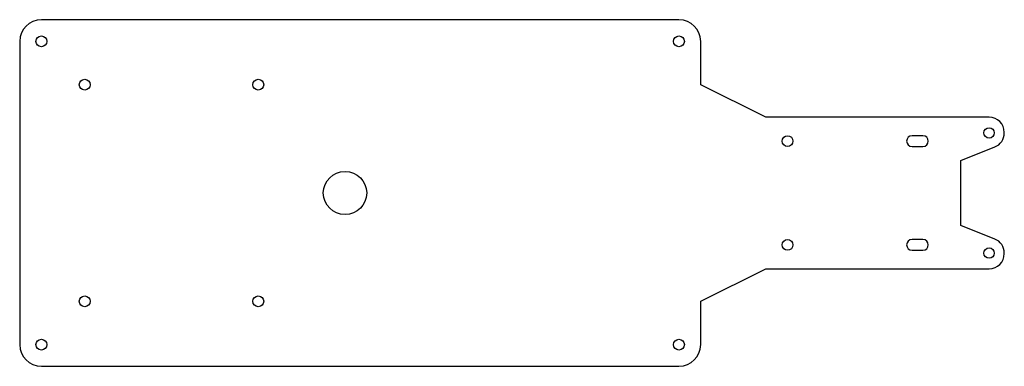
# Model space of a CAD drawing. Header units: millimetres. Extents: x 0 to 227, y -40 to 40.
import ezdxf

# ---------------------------------------------------------------- set-up
doc = ezdxf.new("R2010")
doc.units = ezdxf.units.MM

msp = doc.modelspace()

# ---------------------------------------------------------------- linework, layer by layer
at = {"color": 7, "linetype": 'Continuous', "lineweight": 25}
for p, q in [((152, 40), (5, 40)), ((0, 35), (0, -35)), ((157, 25), (157, 35)), ((172, 17.5), (157, 25)), ((223.5, 17.5), (172, 17.5)), ((227, 13.87), (227, 14)), ((208.23, 13.22), (205.73, 13.22)), ((205.73, 10.72), (208.23, 10.72)), ((217, 7.5), (224.8, 10.62)), ((217, -7.5), (217, 7.5)), ((224.8, -10.62), (217, -7.5)), ((208.23, -10.72), (205.73, -10.72)), ((205.73, -13.22), (208.23, -13.22)), ((227, -14), (227, -13.87)), ((157, -25), (172, -17.5)), ((172, -17.5), (223.5, -17.5)), ((157, -35), (157, -25)), ((5, -40), (152, -40))]:
    msp.add_line(p, q, dxfattribs=at)
for centre, radius in [((5, 35), 1.25), ((152, 35), 1.25), ((15, 25), 1.25), ((55, 25), 1.25), ((223.5, 13.87), 1.2), ((177.02, 11.97), 1.25), ((75, 0), 5), ((177.02, -11.97), 1.25), ((223.5, -13.87), 1.2), ((15, -25), 1.25), ((55, -25), 1.25), ((5, -35), 1.25), ((152, -35), 1.25)]:
    msp.add_circle(centre, radius, dxfattribs=at)
for centre, radius, start, end in [((5, 35), 5, 90, 180), ((152, 35), 5, 0, 90), ((223.5, 14), 3.5, 0, 90), ((223.5, 13.87), 3.5, 291.8014, 0), ((205.73, 11.97), 1.25, 90, 270), ((208.23, 11.97), 1.25, 270, 90), ((205.73, -11.97), 1.25, 90, 270), ((208.23, -11.97), 1.25, 270, 90), ((223.5, -13.87), 3.5, 0, 68.1986), ((223.5, -14), 3.5, 270, 0), ((5, -35), 5, 180, 270), ((152, -35), 5, 270, 0)]:
    msp.add_arc(centre, radius, start, end, dxfattribs=at)

doc.saveas('drawing.dxf')
